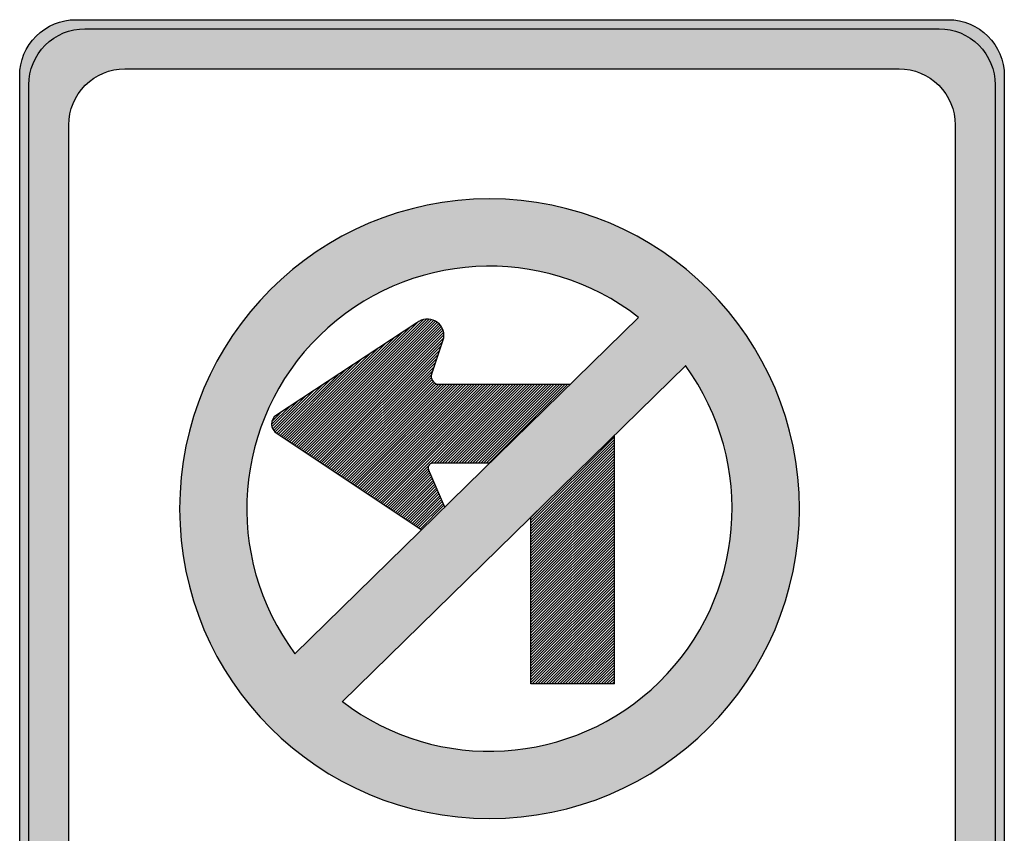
# Model space of a CAD drawing. Header units: inches. Extents: x -0.5 to 0.5, y -0.75 to 0.75.
# Tile 2 of 2: x -0.5 to 0.5, y -0.07 to 0.75. Entities that reach past the tile are written whole.
import ezdxf

# ---------------------------------------------------------------- set-up
doc = ezdxf.new("R2010")
doc.units = ezdxf.units.IN
doc.header["$MEASUREMENT"] = 0

msp = doc.modelspace()

# ---------------------------------------------------------------- hatches: boundary and pattern name
h = msp.add_hatch(color=7)
edge = h.paths.add_edge_path()
edge.add_line((-0.443, 0.7521), (0.443, 0.7521))
edge.add_spline(control_points=[(0.443, 0.7521), (0.4745, 0.7521), (0.5, 0.7266), (0.5, 0.6951)], knot_values=[0, 0, 0, 0, 1, 1, 1, 1], degree=3, periodic=0)
edge.add_line((0.5, 0.6951), (0.5, -0.6951))
edge.add_spline(control_points=[(0.5, -0.6951), (0.5, -0.7266), (0.4745, -0.7521), (0.443, -0.7521)], knot_values=[0, 0, 0, 0, 1, 1, 1, 1], degree=3, periodic=0)
edge.add_line((0.443, -0.7521), (-0.443, -0.7521))
edge.add_spline(control_points=[(-0.443, -0.7521), (-0.4745, -0.7521), (-0.5, -0.7266), (-0.5, -0.6951)], knot_values=[0, 0, 0, 0, 1, 1, 1, 1], degree=3, periodic=0)
edge.add_line((-0.5, -0.6951), (-0.5, 0.6951))
edge.add_spline(control_points=[(-0.5, 0.6951), (-0.5, 0.7102), (-0.494, 0.7247), (-0.4833, 0.7354), (-0.4726, 0.7461), (-0.4581, 0.7521), (-0.443, 0.7521)], knot_values=[0, 0, 0, 0, 1, 1, 1, 2, 2, 2, 2], degree=3, periodic=0)
edge = h.paths.add_edge_path(flags=0)
edge.add_line((-0.3932, 0.7022), (0.3931, 0.7022))
edge.add_spline(control_points=[(0.3931, 0.7022), (0.4083, 0.7022), (0.4227, 0.6962), (0.4334, 0.6855), (0.4441, 0.6748), (0.4501, 0.6603), (0.4501, 0.6452)], knot_values=[0, 0, 0, 0, 1, 1, 1, 2, 2, 2, 2], degree=3, periodic=0)
edge.add_line((0.4501, 0.6452), (0.4501, -0.6452))
edge.add_spline(control_points=[(0.4501, -0.6452), (0.4501, -0.6767), (0.4246, -0.7022), (0.3931, -0.7022)], knot_values=[0, 0, 0, 0, 1, 1, 1, 1], degree=3, periodic=0)
edge.add_line((0.3931, -0.7022), (-0.3932, -0.7022))
edge.add_spline(control_points=[(-0.3932, -0.7022), (-0.4246, -0.7022), (-0.4501, -0.6767), (-0.4501, -0.6452)], knot_values=[0, 0, 0, 0, 1, 1, 1, 1], degree=3, periodic=0)
edge.add_line((-0.4501, -0.6452), (-0.4501, 0.6452))
edge.add_spline(control_points=[(-0.4501, 0.6452), (-0.4501, 0.6603), (-0.4441, 0.6748), (-0.4334, 0.6855), (-0.4227, 0.6962), (-0.4083, 0.7022), (-0.3932, 0.7022)], knot_values=[0, 0, 0, 0, 1, 1, 1, 2, 2, 2, 2], degree=3, periodic=0)
h = msp.add_hatch(color=7)
edge = h.paths.add_edge_path()
edge.add_spline(control_points=[(0.2919, 0.2552), (0.2919, 0.0814), (0.1509, -0.0595), (-0.0229, -0.0595), (-0.1967, -0.0595), (-0.3376, 0.0814), (-0.3376, 0.2552), (-0.3376, 0.4291), (-0.1967, 0.57), (-0.0229, 0.57), (0.1509, 0.57), (0.2919, 0.4291), (0.2919, 0.2552)], knot_values=[0, 0, 0, 0, 1, 1, 1, 2, 2, 2, 3, 3, 3, 4, 4, 4, 4], degree=3, periodic=0)
edge = h.paths.add_edge_path(flags=0)
edge.add_spline(control_points=[(0.1286, 0.4496), (0.0313, 0.5255), (-0.1071, 0.5176), (-0.1953, 0.4313), (-0.2835, 0.345), (-0.2942, 0.2067), (-0.2204, 0.1079)], knot_values=[0, 0, 0, 0, 1, 1, 1, 2, 2, 2, 2], degree=3, periodic=0)
edge.add_line((-0.2204, 0.1079), (0.1286, 0.4496))
edge = h.paths.add_edge_path(flags=0)
edge.add_spline(control_points=[(-0.1723, 0.0593), (-0.075, -0.0149), (0.0621, -0.0065), (0.1496, 0.0792), (0.237, 0.1649), (0.2483, 0.3017), (0.1761, 0.4006)], knot_values=[0, 0, 0, 0, 1, 1, 1, 2, 2, 2, 2], degree=3, periodic=0)
edge.add_line((0.1761, 0.4006), (-0.1723, 0.0593))
h = msp.add_hatch(color=7)
edge = h.paths.add_edge_path()
edge.add_spline(control_points=[(0.2919, 0.2552), (0.2919, 0.0814), (0.1509, -0.0595), (-0.0229, -0.0595), (-0.1967, -0.0595), (-0.3376, 0.0814), (-0.3376, 0.2552), (-0.3376, 0.4291), (-0.1967, 0.57), (-0.0229, 0.57), (0.1509, 0.57), (0.2919, 0.4291), (0.2919, 0.2552)], knot_values=[0, 0, 0, 0, 1, 1, 1, 2, 2, 2, 3, 3, 3, 4, 4, 4, 4], degree=3, periodic=0)
h.paths.add_polyline_path([(-0.2204, 0.1078), (-0.2291, 0.1203), (-0.2372, 0.1334), (-0.2442, 0.1467), (-0.2502, 0.1602), (-0.2555, 0.174), (-0.26, 0.188), (-0.2635, 0.2021), (-0.2662, 0.2166), (-0.268, 0.2309), (-0.269, 0.2454), (-0.2692, 0.2597), (-0.2685, 0.2743), (-0.267, 0.2888), (-0.2647, 0.3028), (-0.2615, 0.3171), (-0.2575, 0.3312), (-0.2525, 0.3447), (-0.2467, 0.3582), (-0.2402, 0.3715), (-0.2329, 0.3843), (-0.2246, 0.3966), (-0.2156, 0.4086), (-0.2058, 0.4202), (-0.1953, 0.4312), (-0.184, 0.4417), (-0.1722, 0.4513), (-0.1599, 0.46), (-0.1474, 0.4678), (-0.1344, 0.4751), (-0.1211, 0.4813), (-0.1075, 0.4866), (-0.0938, 0.4914), (-0.0797, 0.4951), (-0.0654, 0.4979), (-0.0511, 0.5001), (-0.0369, 0.5014), (-0.0223, 0.5016), (-0.0078, 0.5011), (0.0065, 0.4999), (0.0211, 0.4979), (0.0351, 0.4949), (0.0494, 0.4909), (0.0632, 0.4861), (0.077, 0.4806), (0.0903, 0.4741), (0.1035, 0.4668), (0.1163, 0.4588), (0.1286, 0.4497), (0.059, 0.3816), (-0.2204, 0.1078)], flags=0)
h.paths.add_polyline_path([(0.1762, 0.4006), (0.1848, 0.3881), (0.1925, 0.375), (0.1993, 0.362), (0.2053, 0.3485), (0.2103, 0.3347), (0.2148, 0.3206), (0.2181, 0.3066), (0.2209, 0.2923), (0.2226, 0.278), (0.2234, 0.2637), (0.2234, 0.2492), (0.2226, 0.2349), (0.2211, 0.2206), (0.2186, 0.2066), (0.2153, 0.1925), (0.2113, 0.1785), (0.2066, 0.165), (0.2008, 0.1517), (0.1943, 0.1386), (0.187, 0.1258), (0.1787, 0.1136), (0.1697, 0.1015), (0.1602, 0.0903), (0.1497, 0.0792), (0.1384, 0.0689), (0.1266, 0.0594), (0.1146, 0.0506), (0.102, 0.0429), (0.0892, 0.0358), (0.076, 0.0296), (0.0627, 0.0241), (0.0489, 0.0196), (0.0348, 0.0158), (0.0208, 0.0128), (0.0065, 0.0105), (-0.0078, 0.0093), (-0.0221, 0.0088), (-0.0364, 0.0093), (-0.0509, 0.0103), (-0.0649, 0.0125), (-0.0792, 0.0153), (-0.0933, 0.0191), (-0.107, 0.0236), (-0.1208, 0.0291), (-0.1341, 0.0353), (-0.1472, 0.0424), (-0.1599, 0.0504), (-0.1725, 0.0592), (0.0319, 0.2593), (0.1762, 0.4006)], flags=0)
h = msp.add_hatch(color=7)
h.paths.add_polyline_path([(-0.0233, 0.3016), (0.0567, 0.3816), (0.0536, 0.3816), (0.0509, 0.3816), (0.0481, 0.3816), (0.0454, 0.3816), (0.0426, 0.3816), (0.0399, 0.3816), (0.0371, 0.3816), (0.0341, 0.3816), (0.0313, 0.3816), (0.0286, 0.3816), (0.0258, 0.3816), (0.0231, 0.3816), (0.0203, 0.3816), (0.0175, 0.3816), (0.0145, 0.3816), (0.0118, 0.3816), (0.009, 0.3816), (0.0063, 0.3816), (0.0035, 0.3816), (0.0008, 0.3816), (-0.0023, 0.3816), (-0.005, 0.3816), (-0.0078, 0.3816), (-0.0105, 0.3816), (-0.0133, 0.3816), (-0.016, 0.3816), (-0.0188, 0.3816), (-0.0218, 0.3816), (-0.0246, 0.3816), (-0.0273, 0.3816), (-0.0301, 0.3816), (-0.0328, 0.3816), (-0.0356, 0.3816), (-0.0384, 0.3816), (-0.0414, 0.3816), (-0.0441, 0.3816), (-0.0469, 0.3816), (-0.0496, 0.3816), (-0.0524, 0.3816), (-0.0552, 0.3816), (-0.0579, 0.3816), (-0.0609, 0.3816), (-0.0637, 0.3816), (-0.0664, 0.3816), (-0.0692, 0.3816), (-0.0719, 0.3816), (-0.0747, 0.3816), (-0.075, 0.3816), (-0.076, 0.3818), (-0.0772, 0.3823), (-0.0782, 0.3828), (-0.079, 0.3833), (-0.0797, 0.3841), (-0.0805, 0.3851), (-0.0812, 0.3858), (-0.0813, 0.3862), (-0.0815, 0.3868), (-0.082, 0.3881), (-0.082, 0.3883), (-0.082, 0.3891), (-0.082, 0.3901), (-0.0815, 0.3916), (-0.0788, 0.3997), (-0.0747, 0.4124), (-0.0721, 0.4205), (-0.0694, 0.4287), (-0.0692, 0.4319), (-0.0692, 0.4322), (-0.0695, 0.4344), (-0.0697, 0.4355), (-0.0701, 0.4365), (-0.0709, 0.4385), (-0.071, 0.4386), (-0.0721, 0.4404), (-0.0727, 0.4415), (-0.0731, 0.4419), (-0.0746, 0.4434), (-0.075, 0.4437), (-0.0761, 0.4446), (-0.0777, 0.4457), (-0.0796, 0.4467), (-0.0807, 0.4472), (-0.0818, 0.4474), (-0.084, 0.4477), (-0.087, 0.4477), (-0.0875, 0.4477), (-0.0902, 0.4473), (-0.0908, 0.4472), (-0.0938, 0.446), (-0.0956, 0.4447), (-0.0965, 0.444), (-0.1038, 0.4392), (-0.1205, 0.4282), (-0.1446, 0.4125), (-0.1526, 0.4072), (-0.1606, 0.402), (-0.1693, 0.3963), (-0.1933, 0.3805), (-0.2013, 0.3753), (-0.2093, 0.37), (-0.2392, 0.3505), (-0.2407, 0.3492), (-0.2422, 0.348), (-0.2432, 0.3465), (-0.2437, 0.3447), (-0.2442, 0.3427), (-0.2442, 0.3409), (-0.2442, 0.3407), (-0.2439, 0.3389), (-0.2438, 0.3384), (-0.2434, 0.3372), (-0.2429, 0.3362), (-0.2427, 0.3357), (-0.2419, 0.3347), (-0.2414, 0.3342), (-0.2405, 0.3333), (-0.2402, 0.3329), (-0.2389, 0.3319), (-0.2306, 0.3264), (-0.2239, 0.3219), (-0.2171, 0.3174), (-0.2088, 0.3119), (-0.202, 0.3074), (-0.1987, 0.3052), (-0.1938, 0.3019), (-0.187, 0.2973), (-0.1802, 0.2928), (-0.1769, 0.2906), (-0.172, 0.2873), (-0.1652, 0.2828), (-0.1584, 0.2783), (-0.1551, 0.2761), (-0.1501, 0.2728), (-0.1434, 0.2683), (-0.1401, 0.2661), (-0.1366, 0.2638), (-0.1351, 0.2628), (-0.1333, 0.2616), (-0.1283, 0.2583), (-0.1215, 0.2537), (-0.1182, 0.2515), (-0.1148, 0.2492), (-0.1133, 0.2482), (-0.1115, 0.247), (-0.1065, 0.2437), (-0.0997, 0.2392), (-0.0964, 0.237), (-0.093, 0.2347), (-0.0693, 0.2586), (-0.0701, 0.2606), (-0.0718, 0.2644), (-0.0726, 0.2663), (-0.0735, 0.2684), (-0.0743, 0.2704), (-0.0751, 0.2721), (-0.076, 0.2742), (-0.0768, 0.2762), (-0.0777, 0.2783), (-0.0785, 0.28), (-0.0793, 0.2819), (-0.0802, 0.284), (-0.0811, 0.286), (-0.0819, 0.2879), (-0.0836, 0.2917), (-0.0844, 0.2937), (-0.085, 0.2951), (-0.085, 0.2958), (-0.0852, 0.2968), (-0.085, 0.2976), (-0.0847, 0.2983), (-0.0845, 0.2991), (-0.0845, 0.2991), (-0.084, 0.2998), (-0.0835, 0.3006), (-0.0827, 0.3011), (-0.0824, 0.3012), (-0.082, 0.3013), (-0.0812, 0.3016), (-0.0805, 0.3018), (-0.0795, 0.3018), (-0.0373, 0.3017), (-0.0345, 0.3016), (-0.0318, 0.3016), (-0.0288, 0.3016), (-0.0261, 0.3016), (-0.0233, 0.3016)])
h.paths.add_polyline_path([(-0.1987, 0.3052), (-0.0695, 0.4344), (-0.0692, 0.4322), (-0.0692, 0.4319), (-0.0694, 0.4287), (-0.0721, 0.4205), (-0.0747, 0.4124), (-0.0788, 0.3997), (-0.0815, 0.3916), (-0.1802, 0.2928), (-0.187, 0.2973), (-0.1938, 0.3019), (-0.1987, 0.3052)], flags=0)
h.paths.add_polyline_path([(0.0426, 0.3816), (-0.0373, 0.3017), (-0.0795, 0.3018), (0.0008, 0.3816), (0.0035, 0.3816), (0.0063, 0.3816), (0.009, 0.3816), (0.0118, 0.3816), (0.0145, 0.3816), (0.0175, 0.3816), (0.0203, 0.3816), (0.0231, 0.3816), (0.0258, 0.3816), (0.0286, 0.3816), (0.0313, 0.3816), (0.0341, 0.3816), (0.0371, 0.3816), (0.0399, 0.3816), (0.0426, 0.3816)], flags=0)
h.paths.add_polyline_path([(-0.087, 0.4477), (-0.2171, 0.3174), (-0.2239, 0.3219), (-0.2306, 0.3264), (-0.1446, 0.4125), (-0.1205, 0.4282), (-0.1038, 0.4392), (-0.0965, 0.444), (-0.0956, 0.4447), (-0.0938, 0.446), (-0.0908, 0.4472), (-0.0902, 0.4473), (-0.0875, 0.4477), (-0.087, 0.4477)], flags=0)
h.paths.add_polyline_path([(-0.2171, 0.3174), (-0.087, 0.4477), (-0.084, 0.4477), (-0.0818, 0.4474), (-0.0807, 0.4472), (-0.0796, 0.4467), (-0.0777, 0.4457), (-0.0761, 0.4446), (-0.2088, 0.3119), (-0.2171, 0.3174)], flags=0)
h.paths.add_polyline_path([(-0.071, 0.4386), (-0.202, 0.3074), (-0.2088, 0.3119), (-0.0761, 0.4446), (-0.075, 0.4437), (-0.0746, 0.4434), (-0.0731, 0.4419), (-0.0727, 0.4415), (-0.0721, 0.4404), (-0.071, 0.4386)], flags=0)
h.paths.add_polyline_path([(-0.0301, 0.3816), (-0.1434, 0.2683), (-0.1501, 0.2728), (-0.0414, 0.3816), (-0.0384, 0.3816), (-0.0356, 0.3816), (-0.0328, 0.3816), (-0.0301, 0.3816)], flags=0)
h.paths.add_polyline_path([(-0.0552, 0.3816), (-0.1584, 0.2783), (-0.1652, 0.2828), (-0.0664, 0.3816), (-0.0637, 0.3816), (-0.0609, 0.3816), (-0.0579, 0.3816), (-0.0552, 0.3816)], flags=0)
h.paths.add_polyline_path([(-0.1446, 0.4125), (-0.2306, 0.3264), (-0.2389, 0.3319), (-0.2402, 0.3329), (-0.2405, 0.3333), (-0.1933, 0.3805), (-0.1693, 0.3963), (-0.1606, 0.402), (-0.1526, 0.4072), (-0.1446, 0.4125)], flags=0)
h.paths.add_polyline_path([(-0.172, 0.2873), (-0.077, 0.3816), (-0.075, 0.3816), (-0.0747, 0.3816), (-0.0719, 0.3816), (-0.0692, 0.3816), (-0.0664, 0.3816), (-0.1652, 0.2828), (-0.172, 0.2873)], flags=0)
h.paths.add_polyline_path([(-0.005, 0.3816), (-0.1283, 0.2583), (-0.1333, 0.2616), (-0.0133, 0.3816), (-0.0105, 0.3816), (-0.0078, 0.3816), (-0.005, 0.3816)], flags=0)
h.paths.add_polyline_path([(-0.0414, 0.3816), (-0.1501, 0.2728), (-0.1551, 0.2761), (-0.0496, 0.3816), (-0.0469, 0.3816), (-0.0441, 0.3816), (-0.0414, 0.3816)], flags=0)
h.paths.add_polyline_path([(-0.1769, 0.2906), (-0.0813, 0.3862), (-0.0812, 0.3858), (-0.0805, 0.3851), (-0.0797, 0.3841), (-0.079, 0.3833), (-0.0782, 0.3828), (-0.0772, 0.3823), (-0.076, 0.3818), (-0.075, 0.3816), (-0.077, 0.3816), (-0.172, 0.2873), (-0.1769, 0.2906)], flags=0)
h.paths.add_polyline_path([(-0.0695, 0.4344), (-0.1987, 0.3052), (-0.202, 0.3074), (-0.071, 0.4386), (-0.0709, 0.4385), (-0.0701, 0.4365), (-0.0697, 0.4355), (-0.0695, 0.4344)], flags=0)
h.paths.add_polyline_path([(-0.0836, 0.2917), (-0.1215, 0.2537), (-0.1283, 0.2583), (-0.005, 0.3816), (-0.0023, 0.3816), (-0.0824, 0.3012), (-0.0827, 0.3011), (-0.0835, 0.3006), (-0.084, 0.2998), (-0.0845, 0.2991), (-0.0845, 0.2991), (-0.0847, 0.2983), (-0.085, 0.2976), (-0.0852, 0.2968), (-0.085, 0.2958), (-0.085, 0.2951), (-0.0844, 0.2937), (-0.0836, 0.2917)], flags=0)
h.paths.add_polyline_path([(-0.0188, 0.3816), (-0.1366, 0.2638), (-0.1401, 0.2661), (-0.0246, 0.3816), (-0.0218, 0.3816), (-0.0188, 0.3816)], flags=0)
h.paths.add_polyline_path([(-0.0246, 0.3816), (-0.1401, 0.2661), (-0.1434, 0.2683), (-0.0301, 0.3816), (-0.0273, 0.3816), (-0.0246, 0.3816)], flags=0)
h.paths.add_polyline_path([(-0.0496, 0.3816), (-0.1551, 0.2761), (-0.1584, 0.2783), (-0.0552, 0.3816), (-0.0524, 0.3816), (-0.0496, 0.3816)], flags=0)
h.paths.add_polyline_path([(-0.1802, 0.2928), (-0.0815, 0.3916), (-0.082, 0.3901), (-0.082, 0.3891), (-0.082, 0.3883), (-0.082, 0.3881), (-0.0815, 0.3868), (-0.0813, 0.3862), (-0.1769, 0.2906), (-0.1802, 0.2928)], flags=0)
h.paths.add_polyline_path([(-0.0133, 0.3816), (-0.1333, 0.2616), (-0.1351, 0.2628), (-0.016, 0.3816), (-0.0133, 0.3816)], flags=0)
h.paths.add_polyline_path([(-0.0726, 0.2663), (-0.0997, 0.2392), (-0.1065, 0.2437), (-0.076, 0.2742), (-0.0751, 0.2721), (-0.0743, 0.2704), (-0.0735, 0.2684), (-0.0726, 0.2663)], flags=0)
h.paths.add_polyline_path([(-0.016, 0.3816), (-0.1351, 0.2628), (-0.1366, 0.2638), (-0.0188, 0.3816), (-0.016, 0.3816)], flags=0)
h.paths.add_polyline_path([(-0.0693, 0.2586), (-0.093, 0.2347), (-0.0964, 0.237), (-0.0997, 0.2392), (-0.0726, 0.2663), (-0.0718, 0.2644), (-0.0701, 0.2606), (-0.0693, 0.2586)], flags=0)
h.paths.add_polyline_path([(-0.076, 0.2742), (-0.1065, 0.2437), (-0.1115, 0.247), (-0.0785, 0.28), (-0.0777, 0.2783), (-0.0768, 0.2762), (-0.076, 0.2742)], flags=0)
h.paths.add_polyline_path([(0.0567, 0.3816), (-0.0233, 0.3016), (-0.0261, 0.3016), (0.0536, 0.3816), (0.0567, 0.3816)], flags=0)
h.paths.add_polyline_path([(0.0509, 0.3816), (-0.0288, 0.3016), (-0.0318, 0.3016), (0.0481, 0.3816), (0.0509, 0.3816)], flags=0)
h.paths.add_polyline_path([(0.0536, 0.3816), (-0.0261, 0.3016), (-0.0288, 0.3016), (0.0509, 0.3816), (0.0536, 0.3816)], flags=0)
h.paths.add_polyline_path([(0.0481, 0.3816), (-0.0318, 0.3016), (-0.0345, 0.3016), (0.0454, 0.3816), (0.0481, 0.3816)], flags=0)
h.paths.add_polyline_path([(0.0454, 0.3816), (-0.0345, 0.3016), (-0.0373, 0.3017), (0.0426, 0.3816), (0.0454, 0.3816)], flags=0)
h.paths.add_polyline_path([(0.0008, 0.3816), (-0.0795, 0.3018), (-0.0805, 0.3018), (-0.0812, 0.3016), (-0.082, 0.3013), (-0.0824, 0.3012), (-0.0023, 0.3816), (0.0008, 0.3816)], flags=0)
h.paths.add_polyline_path([(-0.2093, 0.37), (-0.2429, 0.3362), (-0.2434, 0.3372), (-0.2438, 0.3384), (-0.2439, 0.3389), (-0.2442, 0.3407), (-0.2442, 0.3409), (-0.2442, 0.3427), (-0.2437, 0.3447), (-0.2432, 0.3465), (-0.2422, 0.348), (-0.2407, 0.3492), (-0.2392, 0.3505), (-0.2093, 0.37)], flags=0)
h.paths.add_polyline_path([(-0.0819, 0.2879), (-0.1182, 0.2515), (-0.1215, 0.2537), (-0.0836, 0.2917), (-0.0819, 0.2879)], flags=0)
h.paths.add_polyline_path([(-0.0802, 0.284), (-0.1148, 0.2492), (-0.1182, 0.2515), (-0.0819, 0.2879), (-0.0811, 0.286), (-0.0802, 0.284)], flags=0)
h.paths.add_polyline_path([(-0.1933, 0.3805), (-0.2405, 0.3333), (-0.2414, 0.3342), (-0.2419, 0.3347), (-0.2013, 0.3753), (-0.1933, 0.3805)], flags=0)
h.paths.add_polyline_path([(-0.2013, 0.3753), (-0.2419, 0.3347), (-0.2427, 0.3357), (-0.2429, 0.3362), (-0.2093, 0.37), (-0.2013, 0.3753)], flags=0)
h.paths.add_polyline_path([(-0.0785, 0.28), (-0.1115, 0.247), (-0.1133, 0.2482), (-0.0793, 0.2819), (-0.0785, 0.28)], flags=0)
h.paths.add_polyline_path([(-0.0793, 0.2819), (-0.1133, 0.2482), (-0.1148, 0.2492), (-0.0802, 0.284), (-0.0793, 0.2819)], flags=0)
h = msp.add_hatch(color=7)
h.paths.add_polyline_path([(0.104, 0.3284), (0.0191, 0.2437), (0.0191, 0.2407), (0.0191, 0.2379), (0.0191, 0.2352), (0.0191, 0.2324), (0.0191, 0.2296), (0.0191, 0.2269), (0.0191, 0.2241), (0.0191, 0.2211), (0.0191, 0.2184), (0.0191, 0.2156), (0.0191, 0.2128), (0.0191, 0.2101), (0.0191, 0.2073), (0.0191, 0.2046), (0.0191, 0.2016), (0.0191, 0.1988), (0.0191, 0.196), (0.0191, 0.1933), (0.0191, 0.1905), (0.0191, 0.1878), (0.0191, 0.185), (0.0191, 0.182), (0.0191, 0.1792), (0.0191, 0.1765), (0.0191, 0.1737), (0.0191, 0.171), (0.0191, 0.1682), (0.0191, 0.1655), (0.0191, 0.1625), (0.0191, 0.1597), (0.0191, 0.1569), (0.0191, 0.1542), (0.0191, 0.1514), (0.0191, 0.1487), (0.0191, 0.1459), (0.0191, 0.1429), (0.0191, 0.1401), (0.0191, 0.1374), (0.0191, 0.1346), (0.0191, 0.1319), (0.0191, 0.1291), (0.0191, 0.1264), (0.0191, 0.1233), (0.0191, 0.1206), (0.0191, 0.1178), (0.0191, 0.1151), (0.0191, 0.1123), (0.0191, 0.1096), (0.0191, 0.1065), (0.0191, 0.1038), (0.0191, 0.101), (0.0191, 0.0983), (0.0191, 0.0955), (0.0191, 0.0928), (0.0191, 0.09), (0.0191, 0.087), (0.0191, 0.0842), (0.0191, 0.0815), (0.0191, 0.0787), (0.0191, 0.0775), (0.0206, 0.0775), (0.0233, 0.0775), (0.0261, 0.0775), (0.0291, 0.0775), (0.0318, 0.0775), (0.0346, 0.0775), (0.0374, 0.0775), (0.0401, 0.0775), (0.0429, 0.0775), (0.0456, 0.0775), (0.0486, 0.0775), (0.0514, 0.0775), (0.0542, 0.0775), (0.0569, 0.0775), (0.0597, 0.0775), (0.0624, 0.0775), (0.0652, 0.0775), (0.0682, 0.0775), (0.0709, 0.0775), (0.0737, 0.0775), (0.0765, 0.0775), (0.0792, 0.0775), (0.082, 0.0775), (0.0847, 0.0775), (0.0877, 0.0775), (0.0905, 0.0775), (0.0933, 0.0775), (0.096, 0.0775), (0.0988, 0.0775), (0.1015, 0.0775), (0.104, 0.0775), (0.104, 0.0797), (0.104, 0.0825), (0.104, 0.0852), (0.104, 0.0882), (0.104, 0.091), (0.104, 0.0938), (0.104, 0.0965), (0.104, 0.0993), (0.104, 0.102), (0.104, 0.1048), (0.104, 0.1078), (0.104, 0.1106), (0.104, 0.1133), (0.104, 0.1161), (0.104, 0.1188), (0.104, 0.1216), (0.104, 0.1243), (0.104, 0.1274), (0.104, 0.1301), (0.104, 0.1329), (0.104, 0.1356), (0.104, 0.1384), (0.104, 0.1411), (0.104, 0.1439), (0.104, 0.1469), (0.104, 0.1497), (0.104, 0.1524), (0.104, 0.1552), (0.104, 0.1579), (0.104, 0.1607), (0.104, 0.1635), (0.104, 0.1665), (0.104, 0.1692), (0.104, 0.172), (0.104, 0.1747), (0.104, 0.1775), (0.104, 0.1803), (0.104, 0.183), (0.104, 0.186), (0.104, 0.1888), (0.104, 0.1915), (0.104, 0.1943), (0.104, 0.197), (0.104, 0.1998), (0.104, 0.2028), (0.104, 0.2056), (0.104, 0.2083), (0.104, 0.2111), (0.104, 0.2138), (0.104, 0.2166), (0.104, 0.2194), (0.104, 0.2224), (0.104, 0.2251), (0.104, 0.2279), (0.104, 0.2306), (0.104, 0.2334), (0.104, 0.2362), (0.104, 0.2389), (0.104, 0.2419), (0.104, 0.2447), (0.104, 0.2474), (0.104, 0.2502), (0.104, 0.253), (0.104, 0.2557), (0.104, 0.2585), (0.104, 0.2615), (0.104, 0.2642), (0.104, 0.267), (0.104, 0.2697), (0.104, 0.2725), (0.104, 0.2753), (0.104, 0.278), (0.104, 0.281), (0.104, 0.2838), (0.104, 0.2865), (0.104, 0.2893), (0.104, 0.2921), (0.104, 0.2948), (0.104, 0.2976), (0.104, 0.3006), (0.104, 0.3033), (0.104, 0.3061), (0.104, 0.3089), (0.104, 0.3116), (0.104, 0.3144), (0.104, 0.3171), (0.104, 0.3201), (0.104, 0.3229), (0.104, 0.3257), (0.104, 0.3284)])
h.paths.add_polyline_path([(0.104, 0.3171), (0.0191, 0.2324), (0.0191, 0.2352), (0.104, 0.3201), (0.104, 0.3171)], flags=0)
h.paths.add_polyline_path([(0.104, 0.3061), (0.0191, 0.2211), (0.0191, 0.2241), (0.104, 0.3089), (0.104, 0.3061)], flags=0)
h.paths.add_polyline_path([(0.104, 0.172), (0.0191, 0.087), (0.0191, 0.09), (0.104, 0.1747), (0.104, 0.172)], flags=0)
h.paths.add_polyline_path([(0.104, 0.1915), (0.0191, 0.1065), (0.0191, 0.1096), (0.104, 0.1943), (0.104, 0.1915)], flags=0)
h.paths.add_polyline_path([(0.104, 0.2194), (0.0191, 0.1346), (0.0191, 0.1374), (0.104, 0.2224), (0.104, 0.2194)], flags=0)
h.paths.add_polyline_path([(0.104, 0.2474), (0.0191, 0.1625), (0.0191, 0.1655), (0.104, 0.2502), (0.104, 0.2474)], flags=0)
h.paths.add_polyline_path([(0.104, 0.278), (0.0191, 0.1933), (0.0191, 0.196), (0.104, 0.281), (0.104, 0.278)], flags=0)
h.paths.add_polyline_path([(0.104, 0.2865), (0.0191, 0.2016), (0.0191, 0.2046), (0.104, 0.2893), (0.104, 0.2865)], flags=0)
h.paths.add_polyline_path([(0.104, 0.3257), (0.0191, 0.2407), (0.0191, 0.2437), (0.104, 0.3284), (0.104, 0.3257)], flags=0)
h.paths.add_polyline_path([(0.104, 0.1998), (0.0191, 0.1151), (0.0191, 0.1178), (0.104, 0.2028), (0.104, 0.1998)], flags=0)
h.paths.add_polyline_path([(0.104, 0.2083), (0.0191, 0.1233), (0.0191, 0.1264), (0.104, 0.2111), (0.104, 0.2083)], flags=0)
h.paths.add_polyline_path([(0.104, 0.1635), (0.0191, 0.0787), (0.0191, 0.0815), (0.104, 0.1665), (0.104, 0.1635)], flags=0)
h.paths.add_polyline_path([(0.104, 0.183), (0.0191, 0.0983), (0.0191, 0.101), (0.104, 0.186), (0.104, 0.183)], flags=0)
h.paths.add_polyline_path([(0.104, 0.2279), (0.0191, 0.1429), (0.0191, 0.1459), (0.104, 0.2306), (0.104, 0.2279)], flags=0)
h.paths.add_polyline_path([(0.104, 0.2389), (0.0191, 0.1542), (0.0191, 0.1569), (0.104, 0.2419), (0.104, 0.2389)], flags=0)
h.paths.add_polyline_path([(0.104, 0.2585), (0.0191, 0.1737), (0.0191, 0.1765), (0.104, 0.2615), (0.104, 0.2585)], flags=0)
h.paths.add_polyline_path([(0.104, 0.267), (0.0191, 0.182), (0.0191, 0.185), (0.104, 0.2697), (0.104, 0.267)], flags=0)
h.paths.add_polyline_path([(0.104, 0.2976), (0.0191, 0.2128), (0.0191, 0.2156), (0.104, 0.3006), (0.104, 0.2976)], flags=0)
h.paths.add_polyline_path([(0.104, 0.2725), (0.0191, 0.1878), (0.0191, 0.1905), (0.104, 0.2753), (0.104, 0.2725)], flags=0)
h.paths.add_polyline_path([(0.104, 0.2948), (0.0191, 0.2101), (0.0191, 0.2128), (0.104, 0.2976), (0.104, 0.2948)], flags=0)
h.paths.add_polyline_path([(0.104, 0.1803), (0.0191, 0.0955), (0.0191, 0.0983), (0.104, 0.183), (0.104, 0.1803)], flags=0)
h.paths.add_polyline_path([(0.104, 0.253), (0.0191, 0.1682), (0.0191, 0.171), (0.104, 0.2557), (0.104, 0.253)], flags=0)
h.paths.add_polyline_path([(0.104, 0.2615), (0.0191, 0.1765), (0.0191, 0.1792), (0.104, 0.2642), (0.104, 0.2615)], flags=0)
h.paths.add_polyline_path([(0.104, 0.2838), (0.0191, 0.1988), (0.0191, 0.2016), (0.104, 0.2865), (0.104, 0.2838)], flags=0)
h.paths.add_polyline_path([(0.104, 0.2028), (0.0191, 0.1178), (0.0191, 0.1206), (0.104, 0.2056), (0.104, 0.2028)], flags=0)
h.paths.add_polyline_path([(0.104, 0.2138), (0.0191, 0.1291), (0.0191, 0.1319), (0.104, 0.2166), (0.104, 0.2138)], flags=0)
h.paths.add_polyline_path([(0.104, 0.2251), (0.0191, 0.1401), (0.0191, 0.1429), (0.104, 0.2279), (0.104, 0.2251)], flags=0)
h.paths.add_polyline_path([(0.104, 0.2306), (0.0191, 0.1459), (0.0191, 0.1487), (0.104, 0.2334), (0.104, 0.2306)], flags=0)
h.paths.add_polyline_path([(0.104, 0.2362), (0.0191, 0.1514), (0.0191, 0.1542), (0.104, 0.2389), (0.104, 0.2362)], flags=0)
h.paths.add_polyline_path([(0.104, 0.2419), (0.0191, 0.1569), (0.0191, 0.1597), (0.104, 0.2447), (0.104, 0.2419)], flags=0)
h.paths.add_polyline_path([(0.104, 0.2557), (0.0191, 0.171), (0.0191, 0.1737), (0.104, 0.2585), (0.104, 0.2557)], flags=0)
h.paths.add_polyline_path([(0.104, 0.2642), (0.0191, 0.1792), (0.0191, 0.182), (0.104, 0.267), (0.104, 0.2642)], flags=0)
h.paths.add_polyline_path([(0.104, 0.2697), (0.0191, 0.185), (0.0191, 0.1878), (0.104, 0.2725), (0.104, 0.2697)], flags=0)
h.paths.add_polyline_path([(0.104, 0.2921), (0.0191, 0.2073), (0.0191, 0.2101), (0.104, 0.2948), (0.104, 0.2921)], flags=0)
h.paths.add_polyline_path([(0.104, 0.3006), (0.0191, 0.2156), (0.0191, 0.2184), (0.104, 0.3033), (0.104, 0.3006)], flags=0)
h.paths.add_polyline_path([(0.104, 0.3089), (0.0191, 0.2241), (0.0191, 0.2269), (0.104, 0.3116), (0.104, 0.3089)], flags=0)
h.paths.add_polyline_path([(0.104, 0.3144), (0.0191, 0.2296), (0.0191, 0.2324), (0.104, 0.3171), (0.104, 0.3144)], flags=0)
h.paths.add_polyline_path([(0.104, 0.3229), (0.0191, 0.2379), (0.0191, 0.2407), (0.104, 0.3257), (0.104, 0.3229)], flags=0)
h.paths.add_polyline_path([(0.104, 0.1692), (0.0191, 0.0842), (0.0191, 0.087), (0.104, 0.172), (0.104, 0.1692)], flags=0)
h.paths.add_polyline_path([(0.104, 0.1888), (0.0191, 0.1038), (0.0191, 0.1065), (0.104, 0.1915), (0.104, 0.1888)], flags=0)
h.paths.add_polyline_path([(0.104, 0.1747), (0.0191, 0.09), (0.0191, 0.0928), (0.104, 0.1775), (0.104, 0.1747)], flags=0)
h.paths.add_polyline_path([(0.104, 0.186), (0.0191, 0.101), (0.0191, 0.1038), (0.104, 0.1888), (0.104, 0.186)], flags=0)
h.paths.add_polyline_path([(0.104, 0.197), (0.0191, 0.1123), (0.0191, 0.1151), (0.104, 0.1998), (0.104, 0.197)], flags=0)
h.paths.add_polyline_path([(0.104, 0.2056), (0.0191, 0.1206), (0.0191, 0.1233), (0.104, 0.2083), (0.104, 0.2056)], flags=0)
h.paths.add_polyline_path([(0.104, 0.1665), (0.0191, 0.0815), (0.0191, 0.0842), (0.104, 0.1692), (0.104, 0.1665)], flags=0)
h.paths.add_polyline_path([(0.104, 0.1775), (0.0191, 0.0928), (0.0191, 0.0955), (0.104, 0.1803), (0.104, 0.1775)], flags=0)
h.paths.add_polyline_path([(0.104, 0.1943), (0.0191, 0.1096), (0.0191, 0.1123), (0.104, 0.197), (0.104, 0.1943)], flags=0)
h.paths.add_polyline_path([(0.104, 0.2111), (0.0191, 0.1264), (0.0191, 0.1291), (0.104, 0.2138), (0.104, 0.2111)], flags=0)
h.paths.add_polyline_path([(0.104, 0.2166), (0.0191, 0.1319), (0.0191, 0.1346), (0.104, 0.2194), (0.104, 0.2166)], flags=0)
h.paths.add_polyline_path([(0.104, 0.2224), (0.0191, 0.1374), (0.0191, 0.1401), (0.104, 0.2251), (0.104, 0.2224)], flags=0)
h.paths.add_polyline_path([(0.104, 0.2334), (0.0191, 0.1487), (0.0191, 0.1514), (0.104, 0.2362), (0.104, 0.2334)], flags=0)
h.paths.add_polyline_path([(0.104, 0.2447), (0.0191, 0.1597), (0.0191, 0.1625), (0.104, 0.2474), (0.104, 0.2447)], flags=0)
h.paths.add_polyline_path([(0.104, 0.2502), (0.0191, 0.1655), (0.0191, 0.1682), (0.104, 0.253), (0.104, 0.2502)], flags=0)
h.paths.add_polyline_path([(0.104, 0.2753), (0.0191, 0.1905), (0.0191, 0.1933), (0.104, 0.278), (0.104, 0.2753)], flags=0)
h.paths.add_polyline_path([(0.104, 0.281), (0.0191, 0.196), (0.0191, 0.1988), (0.104, 0.2838), (0.104, 0.281)], flags=0)
h.paths.add_polyline_path([(0.104, 0.2893), (0.0191, 0.2046), (0.0191, 0.2073), (0.104, 0.2921), (0.104, 0.2893)], flags=0)
h.paths.add_polyline_path([(0.104, 0.3033), (0.0191, 0.2184), (0.0191, 0.2211), (0.104, 0.3061), (0.104, 0.3033)], flags=0)
h.paths.add_polyline_path([(0.104, 0.3116), (0.0191, 0.2269), (0.0191, 0.2296), (0.104, 0.3144), (0.104, 0.3116)], flags=0)
h.paths.add_polyline_path([(0.104, 0.3201), (0.0191, 0.2352), (0.0191, 0.2379), (0.104, 0.3229), (0.104, 0.3201)], flags=0)
h.paths.add_polyline_path([(0.104, 0.1607), (0.0206, 0.0775), (0.0191, 0.0775), (0.0191, 0.0787), (0.104, 0.1635), (0.104, 0.1607)], flags=0)
h.paths.add_polyline_path([(0.104, 0.1579), (0.0233, 0.0775), (0.0206, 0.0775), (0.104, 0.1607), (0.104, 0.1579)], flags=0)
h.paths.add_polyline_path([(0.104, 0.1524), (0.0291, 0.0775), (0.0261, 0.0775), (0.104, 0.1552), (0.104, 0.1524)], flags=0)
h.paths.add_polyline_path([(0.104, 0.1552), (0.0261, 0.0775), (0.0233, 0.0775), (0.104, 0.1579), (0.104, 0.1552)], flags=0)
h.paths.add_polyline_path([(0.104, 0.1497), (0.0318, 0.0775), (0.0291, 0.0775), (0.104, 0.1524), (0.104, 0.1497)], flags=0)
h.paths.add_polyline_path([(0.104, 0.1439), (0.0374, 0.0775), (0.0346, 0.0775), (0.104, 0.1469), (0.104, 0.1439)], flags=0)
h.paths.add_polyline_path([(0.104, 0.1469), (0.0346, 0.0775), (0.0318, 0.0775), (0.104, 0.1497), (0.104, 0.1469)], flags=0)
h.paths.add_polyline_path([(0.104, 0.1411), (0.0401, 0.0775), (0.0374, 0.0775), (0.104, 0.1439), (0.104, 0.1411)], flags=0)
h.paths.add_polyline_path([(0.104, 0.1384), (0.0429, 0.0775), (0.0401, 0.0775), (0.104, 0.1411), (0.104, 0.1384)], flags=0)
h.paths.add_polyline_path([(0.104, 0.1356), (0.0456, 0.0775), (0.0429, 0.0775), (0.104, 0.1384), (0.104, 0.1356)], flags=0)
h.paths.add_polyline_path([(0.104, 0.1329), (0.0486, 0.0775), (0.0456, 0.0775), (0.104, 0.1356), (0.104, 0.1329)], flags=0)
h.paths.add_polyline_path([(0.104, 0.1301), (0.0514, 0.0775), (0.0486, 0.0775), (0.104, 0.1329), (0.104, 0.1301)], flags=0)
h.paths.add_polyline_path([(0.104, 0.1274), (0.0542, 0.0775), (0.0514, 0.0775), (0.104, 0.1301), (0.104, 0.1274)], flags=0)
h.paths.add_polyline_path([(0.104, 0.1243), (0.0569, 0.0775), (0.0542, 0.0775), (0.104, 0.1274), (0.104, 0.1243)], flags=0)
h.paths.add_polyline_path([(0.104, 0.1216), (0.0597, 0.0775), (0.0569, 0.0775), (0.104, 0.1243), (0.104, 0.1216)], flags=0)
h.paths.add_polyline_path([(0.104, 0.1188), (0.0624, 0.0775), (0.0597, 0.0775), (0.104, 0.1216), (0.104, 0.1188)], flags=0)
h.paths.add_polyline_path([(0.104, 0.1161), (0.0652, 0.0775), (0.0624, 0.0775), (0.104, 0.1188), (0.104, 0.1161)], flags=0)
h.paths.add_polyline_path([(0.104, 0.1133), (0.0682, 0.0775), (0.0652, 0.0775), (0.104, 0.1161), (0.104, 0.1133)], flags=0)
h.paths.add_polyline_path([(0.104, 0.1106), (0.0709, 0.0775), (0.0682, 0.0775), (0.104, 0.1133), (0.104, 0.1106)], flags=0)
h.paths.add_polyline_path([(0.104, 0.1078), (0.0737, 0.0775), (0.0709, 0.0775), (0.104, 0.1106), (0.104, 0.1078)], flags=0)
h.paths.add_polyline_path([(0.104, 0.1048), (0.0765, 0.0775), (0.0737, 0.0775), (0.104, 0.1078), (0.104, 0.1048)], flags=0)
h.paths.add_polyline_path([(0.104, 0.102), (0.0792, 0.0775), (0.0765, 0.0775), (0.104, 0.1048), (0.104, 0.102)], flags=0)
h.paths.add_polyline_path([(0.104, 0.0993), (0.082, 0.0775), (0.0792, 0.0775), (0.104, 0.102), (0.104, 0.0993)], flags=0)
h.paths.add_polyline_path([(0.104, 0.0965), (0.0847, 0.0775), (0.082, 0.0775), (0.104, 0.0993), (0.104, 0.0965)], flags=0)
h.paths.add_polyline_path([(0.104, 0.0938), (0.0877, 0.0775), (0.0847, 0.0775), (0.104, 0.0965), (0.104, 0.0938)], flags=0)
h.paths.add_polyline_path([(0.104, 0.091), (0.0905, 0.0775), (0.0877, 0.0775), (0.104, 0.0938), (0.104, 0.091)], flags=0)
h.paths.add_polyline_path([(0.104, 0.0882), (0.0933, 0.0775), (0.0905, 0.0775), (0.104, 0.091), (0.104, 0.0882)], flags=0)
h.paths.add_polyline_path([(0.104, 0.0852), (0.096, 0.0775), (0.0933, 0.0775), (0.104, 0.0882), (0.104, 0.0852)], flags=0)
h.paths.add_polyline_path([(0.104, 0.0825), (0.0988, 0.0775), (0.096, 0.0775), (0.104, 0.0852), (0.104, 0.0825)], flags=0)
h.paths.add_polyline_path([(0.104, 0.0797), (0.1015, 0.0775), (0.0988, 0.0775), (0.104, 0.0825), (0.104, 0.0797)], flags=0)
h.paths.add_polyline_path([(0.1015, 0.0775), (0.104, 0.0797), (0.104, 0.0775), (0.1015, 0.0775)], flags=0)

# ---------------------------------------------------------------- linework, layer by layer
at = {"color": 7}
for p, q in [((-0.0966, 0.444), (-0.2393, 0.3504)), ((-0.2205, 0.3197), (-0.0952, 0.445)), ((0.1286, 0.4496), (-0.2204, 0.1079)), ((-0.2188, 0.3186), (-0.09, 0.4474)), ((-0.2171, 0.3175), (-0.0867, 0.4479)), ((-0.2155, 0.3164), (-0.084, 0.4478)), ((-0.2138, 0.3153), (-0.0816, 0.4474)), ((-0.2121, 0.3142), (-0.0795, 0.4467)), ((-0.2104, 0.313), (-0.0777, 0.4458)), ((-0.2087, 0.3119), (-0.076, 0.4447)), ((-0.2071, 0.3108), (-0.0744, 0.4434)), ((-0.2054, 0.3097), (-0.0731, 0.442)), ((-0.2037, 0.3086), (-0.0719, 0.4404)), ((-0.2238, 0.322), (-0.1119, 0.4339)), ((-0.2222, 0.3209), (-0.1038, 0.4392)), ((-0.202, 0.3074), (-0.0709, 0.4386)), ((-0.2004, 0.3063), (-0.0701, 0.4366)), ((-0.1987, 0.3052), (-0.0695, 0.4344)), ((-0.197, 0.3041), (-0.0692, 0.4319)), ((-0.2272, 0.3242), (-0.1281, 0.4233)), ((-0.2255, 0.3231), (-0.12, 0.4286)), ((-0.1953, 0.303), (-0.0694, 0.4289)), ((-0.1937, 0.3019), (-0.0707, 0.4248)), ((-0.192, 0.3007), (-0.072, 0.4207)), ((-0.082, 0.3902), (-0.0694, 0.4287)), ((-0.2305, 0.3265), (-0.1443, 0.4127)), ((-0.2289, 0.3253), (-0.1362, 0.418)), ((-0.1903, 0.2996), (-0.0734, 0.4165)), ((-0.1886, 0.2985), (-0.0747, 0.4124)), ((-0.2339, 0.3287), (-0.1605, 0.4021)), ((-0.2322, 0.3276), (-0.1524, 0.4074)), ((-0.187, 0.2974), (-0.0761, 0.4082)), ((-0.1853, 0.2963), (-0.0775, 0.4041)), ((0.1764, 0.4008), (-0.1726, 0.0591)), ((-0.2372, 0.3309), (-0.1767, 0.3914)), ((-0.2356, 0.3298), (-0.1686, 0.3967)), ((-0.1836, 0.2951), (-0.0788, 0.3999)), ((-0.1819, 0.294), (-0.0802, 0.3958)), ((-0.1803, 0.2929), (-0.0815, 0.3916)), ((-0.2406, 0.3332), (-0.1929, 0.3808)), ((-0.2389, 0.332), (-0.1848, 0.3861)), ((-0.1786, 0.2918), (-0.0819, 0.3884)), ((-0.1769, 0.2907), (-0.0813, 0.3863)), ((-0.1752, 0.2896), (-0.0802, 0.3846)), ((-0.1736, 0.2884), (-0.0788, 0.3832)), ((-0.1719, 0.2873), (-0.077, 0.3822)), ((-0.1702, 0.2862), (-0.0748, 0.3816)), ((-0.1685, 0.2851), (-0.072, 0.3816)), ((-0.1668, 0.284), (-0.0692, 0.3816)), ((-0.1652, 0.2828), (-0.0664, 0.3816)), ((-0.1635, 0.2817), (-0.0636, 0.3816)), ((-0.1618, 0.2806), (-0.0608, 0.3816)), ((-0.1601, 0.2795), (-0.058, 0.3816)), ((-0.1585, 0.2784), (-0.0552, 0.3816)), ((-0.1568, 0.2773), (-0.0524, 0.3816)), ((-0.1551, 0.2761), (-0.0496, 0.3816)), ((-0.1534, 0.275), (-0.0468, 0.3816)), ((-0.1518, 0.2739), (-0.044, 0.3816)), ((-0.1501, 0.2728), (-0.0413, 0.3816)), ((-0.1484, 0.2717), (-0.0385, 0.3816)), ((-0.1467, 0.2705), (-0.0357, 0.3816)), ((-0.1451, 0.2694), (-0.0329, 0.3816)), ((-0.1434, 0.2683), (-0.0301, 0.3816)), ((-0.1417, 0.2672), (-0.0273, 0.3816)), ((-0.14, 0.2661), (-0.0245, 0.3816)), ((-0.1384, 0.265), (-0.0217, 0.3816)), ((-0.1367, 0.2638), (-0.0189, 0.3816)), ((-0.135, 0.2627), (-0.0161, 0.3816)), ((-0.1333, 0.2616), (-0.0133, 0.3816)), ((-0.1317, 0.2605), (-0.0105, 0.3816)), ((-0.13, 0.2594), (-0.0077, 0.3816)), ((-0.1283, 0.2582), (-0.0049, 0.3816)), ((-0.0828, 0.3009), (-0.0021, 0.3816)), ((-0.0792, 0.3017), (0.0007, 0.3816)), ((0.0591, 0.3816), (-0.0771, 0.3816)), ((-0.0764, 0.3017), (0.0035, 0.3816)), ((-0.0736, 0.3017), (0.0063, 0.3816)), ((-0.0709, 0.3017), (0.009, 0.3816)), ((-0.0681, 0.3017), (0.0118, 0.3816)), ((-0.0653, 0.3017), (0.0146, 0.3816)), ((-0.0625, 0.3017), (0.0174, 0.3816)), ((-0.0597, 0.3017), (0.0202, 0.3816)), ((-0.0569, 0.3017), (0.023, 0.3816)), ((-0.0541, 0.3017), (0.0258, 0.3816)), ((-0.0513, 0.3017), (0.0286, 0.3816)), ((-0.0485, 0.3017), (0.0314, 0.3816)), ((-0.0457, 0.3017), (0.0342, 0.3816)), ((-0.0429, 0.3017), (0.037, 0.3816)), ((-0.0401, 0.3017), (0.0398, 0.3816)), ((-0.0373, 0.3017), (0.0426, 0.3816)), ((-0.0345, 0.3017), (0.0454, 0.3816)), ((-0.0317, 0.3017), (0.0482, 0.3816)), ((-0.0289, 0.3017), (0.051, 0.3816)), ((-0.0261, 0.3017), (0.0538, 0.3816)), ((-0.0234, 0.3017), (0.0565, 0.3816)), ((-0.243, 0.3363), (-0.2092, 0.3702)), ((-0.2419, 0.3346), (-0.2011, 0.3755)), ((-0.2438, 0.3383), (-0.2173, 0.3649)), ((-0.2443, 0.3407), (-0.2254, 0.3596)), ((-0.244, 0.3437), (-0.2335, 0.3543)), ((-0.2386, 0.3318), (-0.0917, 0.2338)), ((0.0191, 0.2436), (0.104, 0.3284)), ((0.0191, 0.2408), (0.104, 0.3256)), ((0.0191, 0.238), (0.104, 0.3228)), ((0.0191, 0.2352), (0.104, 0.32)), ((0.104, 0.0774), (0.104, 0.3299)), ((0.0191, 0.2324), (0.104, 0.3173)), ((0.0191, 0.2296), (0.104, 0.3145)), ((0.0191, 0.2268), (0.104, 0.3117)), ((-0.0224, 0.3017), (-0.0795, 0.3017)), ((0.0191, 0.224), (0.104, 0.3089)), ((0.0191, 0.2212), (0.104, 0.3061)), ((0.0191, 0.2184), (0.104, 0.3033)), ((0.0191, 0.2156), (0.104, 0.3005)), ((-0.1266, 0.2571), (-0.0843, 0.2994)), ((-0.1249, 0.256), (-0.0851, 0.2959)), ((-0.1233, 0.2549), (-0.0844, 0.2938)), ((-0.1216, 0.2538), (-0.0835, 0.2919)), ((-0.0683, 0.2568), (-0.0849, 0.2951)), ((0.0191, 0.2128), (0.104, 0.2977)), ((0.0191, 0.2101), (0.104, 0.2949)), ((0.0191, 0.2073), (0.104, 0.2921)), ((-0.1199, 0.2527), (-0.0827, 0.2899)), ((-0.1182, 0.2515), (-0.0818, 0.2879)), ((-0.1166, 0.2504), (-0.081, 0.286)), ((-0.1149, 0.2493), (-0.0801, 0.284)), ((-0.1132, 0.2482), (-0.0793, 0.2821)), ((-0.1115, 0.2471), (-0.0785, 0.2801)), ((0.0191, 0.2045), (0.104, 0.2893)), ((0.0191, 0.2017), (0.104, 0.2865)), ((0.0191, 0.1989), (0.104, 0.2837)), ((0.0191, 0.1961), (0.104, 0.2809)), ((-0.1099, 0.2459), (-0.0776, 0.2782)), ((-0.1082, 0.2448), (-0.0768, 0.2762)), ((-0.1065, 0.2437), (-0.0759, 0.2743)), ((-0.1048, 0.2426), (-0.0751, 0.2723)), ((-0.1032, 0.2415), (-0.0742, 0.2704)), ((0.0191, 0.1933), (0.104, 0.2781)), ((0.0191, 0.1905), (0.104, 0.2753)), ((0.0191, 0.1877), (0.104, 0.2725)), ((-0.1015, 0.2403), (-0.0734, 0.2684)), ((-0.0998, 0.2392), (-0.0725, 0.2665)), ((-0.0981, 0.2381), (-0.0717, 0.2645)), ((-0.0965, 0.237), (-0.0709, 0.2626)), ((-0.0948, 0.2359), (-0.07, 0.2606)), ((0.0191, 0.1849), (0.104, 0.2698)), ((0.0191, 0.1821), (0.104, 0.267)), ((0.0191, 0.2464), (0.0397, 0.267)), ((0.0191, 0.1793), (0.104, 0.2642)), ((0.0191, 0.1765), (0.104, 0.2614)), ((-0.0931, 0.2348), (-0.0692, 0.2587)), ((0.0191, 0.1737), (0.104, 0.2586)), ((0.0191, 0.1709), (0.104, 0.2558)), ((0.0191, 0.1681), (0.104, 0.253)), ((0.0191, 0.1653), (0.104, 0.2502)), ((0.0191, 0.1626), (0.104, 0.2474)), ((0.0191, 0.0774), (0.0191, 0.2468)), ((0.0191, 0.1598), (0.104, 0.2446)), ((0.0191, 0.157), (0.104, 0.2418)), ((0.0191, 0.1542), (0.104, 0.239)), ((0.0191, 0.1514), (0.104, 0.2362)), ((0.0191, 0.1486), (0.104, 0.2334)), ((0.0191, 0.1458), (0.104, 0.2306)), ((0.0191, 0.143), (0.104, 0.2278)), ((0.0191, 0.1402), (0.104, 0.225)), ((0.0191, 0.1374), (0.104, 0.2222)), ((0.0191, 0.1346), (0.104, 0.2195)), ((0.0191, 0.1318), (0.104, 0.2167)), ((0.0191, 0.129), (0.104, 0.2139)), ((0.0191, 0.1262), (0.104, 0.2111)), ((0.0191, 0.1234), (0.104, 0.2083)), ((0.0191, 0.1206), (0.104, 0.2055)), ((0.0191, 0.1178), (0.104, 0.2027)), ((0.0191, 0.115), (0.104, 0.1999)), ((0.0191, 0.1123), (0.104, 0.1971)), ((0.0191, 0.1095), (0.104, 0.1943)), ((0.0191, 0.1067), (0.104, 0.1915)), ((0.0191, 0.1039), (0.104, 0.1887)), ((0.0191, 0.1011), (0.104, 0.1859)), ((0.0191, 0.0983), (0.104, 0.1831)), ((0.0191, 0.0955), (0.104, 0.1803)), ((0.0191, 0.0927), (0.104, 0.1775)), ((0.0191, 0.0899), (0.104, 0.1747)), ((0.0191, 0.0871), (0.104, 0.172)), ((0.0191, 0.0843), (0.104, 0.1692)), ((0.0191, 0.0815), (0.104, 0.1664)), ((0.0191, 0.0787), (0.104, 0.1636)), ((0.0206, 0.0774), (0.104, 0.1608)), ((0.0234, 0.0774), (0.104, 0.158)), ((0.0262, 0.0774), (0.104, 0.1552)), ((0.029, 0.0774), (0.104, 0.1524)), ((0.0318, 0.0774), (0.104, 0.1496)), ((0.0346, 0.0774), (0.104, 0.1468)), ((0.0373, 0.0774), (0.104, 0.144)), ((0.0401, 0.0774), (0.104, 0.1412)), ((0.0429, 0.0774), (0.104, 0.1384)), ((0.0457, 0.0774), (0.104, 0.1356)), ((0.0485, 0.0774), (0.104, 0.1328)), ((0.0513, 0.0774), (0.104, 0.13)), ((0.0541, 0.0774), (0.104, 0.1272)), ((0.0569, 0.0774), (0.104, 0.1245)), ((0.0597, 0.0774), (0.104, 0.1217)), ((0.0625, 0.0774), (0.104, 0.1189)), ((0.0653, 0.0774), (0.104, 0.1161)), ((0.0681, 0.0774), (0.104, 0.1133)), ((0.0709, 0.0774), (0.104, 0.1105)), ((0.0737, 0.0774), (0.104, 0.1077)), ((0.0765, 0.0774), (0.104, 0.1049)), ((0.0793, 0.0774), (0.104, 0.1021)), ((0.0821, 0.0774), (0.104, 0.0993)), ((0.0849, 0.0774), (0.104, 0.0965)), ((0.0876, 0.0774), (0.104, 0.0937)), ((0.0904, 0.0774), (0.104, 0.0909)), ((0.0932, 0.0774), (0.104, 0.0881)), ((0.096, 0.0774), (0.104, 0.0853)), ((0.0988, 0.0774), (0.104, 0.0825)), ((0.104, 0.0774), (0.0191, 0.0774)), ((0.1016, 0.0774), (0.104, 0.0797))]:
    msp.add_line(p, q, dxfattribs=at)
for points in [[(-0.443, 0.7521), (0.443, 0.7521)], [(-0.4338, 0.7429), (0.4338, 0.7429)], [(-0.3932, 0.7022), (0.3931, 0.7022)], [(-0.5, -0.6951), (-0.5, 0.6951)], [(0.5, 0.6951), (0.5, -0.6951)], [(-0.4908, -0.6859), (-0.4908, 0.6859)], [(0.4908, 0.6859), (0.4908, -0.6859)], [(-0.4501, -0.6452), (-0.4501, 0.6452)], [(0.4501, 0.6452), (0.4501, -0.6452)]]:
    msp.add_lwpolyline(points, dxfattribs=at)
for points, knots in [([(-0.5, 0.6951), (-0.5, 0.7102), (-0.494, 0.7247), (-0.4833, 0.7354), (-0.4726, 0.7461), (-0.4581, 0.7521), (-0.443, 0.7521)], [0, 0, 0, 0, 1, 1, 1, 2, 2, 2, 2]), ([(-0.4908, 0.6859), (-0.4908, 0.701), (-0.4848, 0.7155), (-0.4741, 0.7262), (-0.4634, 0.7369), (-0.4489, 0.7429), (-0.4338, 0.7429)], [0, 0, 0, 0, 1, 1, 1, 2, 2, 2, 2]), ([(0.4338, 0.7429), (0.4489, 0.7429), (0.4634, 0.7369), (0.4741, 0.7262), (0.4848, 0.7155), (0.4908, 0.701), (0.4908, 0.6859)], [0, 0, 0, 0, 1, 1, 1, 2, 2, 2, 2]), ([(-0.4501, 0.6452), (-0.4501, 0.6603), (-0.4441, 0.6748), (-0.4334, 0.6855), (-0.4227, 0.6962), (-0.4083, 0.7022), (-0.3932, 0.7022)], [0, 0, 0, 0, 1, 1, 1, 2, 2, 2, 2]), ([(0.3931, 0.7022), (0.4083, 0.7022), (0.4227, 0.6962), (0.4334, 0.6855), (0.4441, 0.6748), (0.4501, 0.6603), (0.4501, 0.6452)], [0, 0, 0, 0, 1, 1, 1, 2, 2, 2, 2]), ([(0.2919, 0.2552), (0.2919, 0.0814), (0.1509, -0.0595), (-0.0229, -0.0595), (-0.1967, -0.0595), (-0.3376, 0.0814), (-0.3376, 0.2552), (-0.3376, 0.4291), (-0.1967, 0.57), (-0.0229, 0.57), (0.1509, 0.57), (0.2919, 0.4291), (0.2919, 0.2552)], [0, 0, 0, 0, 1, 1, 1, 2, 2, 2, 3, 3, 3, 4, 4, 4, 4]), ([(0.1286, 0.4496), (0.0313, 0.5255), (-0.1071, 0.5176), (-0.1953, 0.4313), (-0.2835, 0.345), (-0.2942, 0.2067), (-0.2204, 0.1079)], [0, 0, 0, 0, 1, 1, 1, 2, 2, 2, 2]), ([(-0.0694, 0.4287), (-0.0683, 0.4356), (-0.0716, 0.4424), (-0.0777, 0.4458), (-0.0837, 0.4492), (-0.0913, 0.4485), (-0.0966, 0.444)], [0, 0, 0, 0, 1, 1, 1, 2, 2, 2, 2]), ([(-0.1723, 0.0593), (-0.075, -0.0149), (0.0621, -0.0065), (0.1496, 0.0792), (0.237, 0.1649), (0.2483, 0.3017), (0.1761, 0.4006)], [0, 0, 0, 0, 1, 1, 1, 2, 2, 2, 2]), ([(-0.082, 0.3902), (-0.0822, 0.3879), (-0.0814, 0.3857), (-0.0798, 0.3841), (-0.0783, 0.3825), (-0.0761, 0.3816), (-0.0739, 0.3816)], [0, 0, 0, 0, 1, 1, 1, 2, 2, 2, 2]), ([(-0.2393, 0.3504), (-0.2425, 0.3484), (-0.2444, 0.3448), (-0.2443, 0.3409), (-0.2441, 0.3371), (-0.242, 0.3336), (-0.2386, 0.3318)], [0, 0, 0, 0, 1, 1, 1, 2, 2, 2, 2]), ([(-0.0795, 0.3017), (-0.0812, 0.3019), (-0.0829, 0.3012), (-0.084, 0.2999), (-0.0851, 0.2985), (-0.0854, 0.2967), (-0.0849, 0.2951)], [0, 0, 0, 0, 1, 1, 1, 2, 2, 2, 2])]:
    msp.add_open_spline(points, degree=3, knots=knots, dxfattribs=at)
msp.add_open_spline([(0.443, 0.7521), (0.4745, 0.7521), (0.5, 0.7266), (0.5, 0.6951)], degree=3, dxfattribs=at)

doc.saveas('drawing.dxf')
